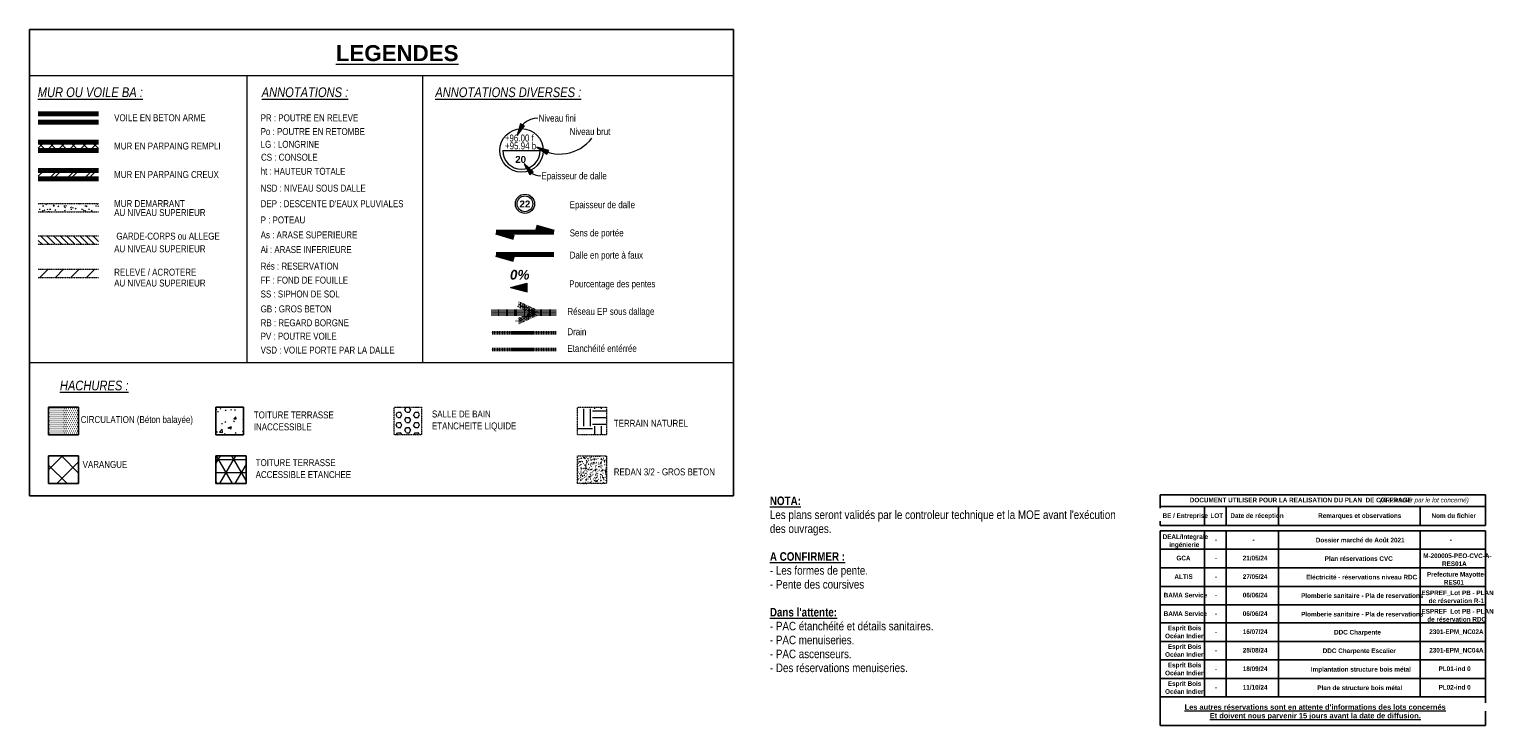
# Model space of a CAD drawing. Header units: millimetres. Extents: x 3690 to 285311, y -2348 to 78336.
# Tile 2 of 46: x 21367 to 53122, y 1100 to 16157. Entities that reach past the tile are written whole.
import ezdxf

# ---------------------------------------------------------------- set-up
doc = ezdxf.new("R2010")
doc.units = ezdxf.units.MM
for name, pattern in [('Projeté', [3.96875, 2.38125, -1.5875]), ('tiret perso 2', [3, 1.5, -1.5]), ('Triple dash EP', [21.2, 0.6, -3, 4, -3, 0.6, -3, 4, -3])]:
    doc.linetypes.add(name, pattern=pattern)
for name, color, linetype, lineweight in [('A-ANNO-NOTE', 131, 'Continuous', 9), ('A-DETL', 90, 'Continuous', 5), ('A-DETL-GENF', 92, 'Continuous', 5), ('A-DETL-MEDM', 33, 'Continuous', 25), ('A-DETL-THIN', 151, 'Continuous', 5), ('A-FLOR-OVHD', 1, 'Projeté', 5), ('G-ANNO-TEXT', 231, 'Continuous', 9)]:
    doc.layers.add(name, color=color, linetype=linetype, lineweight=lineweight)
doc.styles.add('Arial Narrow_2', font='ARIALN.TTF', dxfattribs={"height": 150})
doc.styles.add('Arial Narrow_4', font='ARIALN.TTF', dxfattribs={"height": 185})
doc.styles.add('Arial Narrow_B_2', font='ARIALNB.TTF', dxfattribs={"height": 185})
doc.styles.add('Arial Narrow_B_3', font='ARIALNB.TTF', dxfattribs={"height": 100})
doc.styles.add('Arial Narrow_B_I', font='ARIALNBI.TTF', dxfattribs={"height": 210})
doc.styles.add('Arial Narrow_B_I_1', font='ARIALNBI.TTF', dxfattribs={"height": 100})
doc.styles.add('Arial_B', font='arialbd.ttf', dxfattribs={"height": 115})
doc.styles.add('Arial_B_2', font='arialbd.ttf', dxfattribs={"height": 345})
doc.styles.add('Arial_B_3', font='arialbd.ttf', dxfattribs={"height": 150})
doc.styles.add('Arial_B_I', font='arialbi.ttf', dxfattribs={"height": 210})

# ---------------------------------------------------------------- blocks, each defined once
blk = doc.blocks.new('niveau aménag dalle - niveau aménag dalle-933489-Légende des murs')
at = {"layer": 'A-ANNO-NOTE'}
blk.add_hatch(color=256, dxfattribs=at).paths.add_polyline_path([(14591, 10671), (14591, 10479), (14232, 10575)])
for p, q in [((14232, 10575), (14591, 10671)), ((14232, 10575), (14591, 10479)), ((14591, 10479), (14591, 10671))]:
    blk.add_line(p, q, dxfattribs=at)

msp = doc.modelspace()

# ---------------------------------------------------------------- hatches: boundary and pattern name
at = {"layer": 'A-DETL-GENF', "lineweight": 9}
h = msp.add_hatch(dxfattribs=at)
h.set_pattern_fill('FP_10', color=250, style=0, pattern_type=2)
h.set_pattern_definition([(45, (17536.9, 0), (-116.6726, 116.6726), []), (135, (17536.9, 0), (-116.6726, -116.6726), [])])
h.paths.add_polyline_path([(22858.34, 13539.51), (22858.34, 13719.51), (21558.34, 13719.51), (21558.34, 13539.51)])
h = msp.add_hatch(dxfattribs=at)
h.set_pattern_fill('FP_15', color=250, style=0, pattern_type=2)
h.set_pattern_definition([(45, (17536.9, 0), (-188.5854, 188.5854), []), (45, (17536.9, 285.75), (-188.5854, 188.5854), [])])
h.paths.add_polyline_path([(22858.34, 12927.06), (22858.34, 13107.06), (21558.34, 13107.06), (21558.34, 12927.06)])
at = {"layer": 'A-DETL-GENF'}
h = msp.add_hatch(dxfattribs=at)
h.set_pattern_fill('FP_8', style=0, pattern_type=2)
h.set_pattern_definition([(0, (17536.9, 0), (304.8, 76.2), [25.146, -203.454, 25.146, -203.454, -1219.2]), (0, (17536.9, 0), (304.8, 76.2), [-457.2, 25.146, -432.054, 25.146, -203.454, -533.4]), (0, (17536.9, 0), (304.8, 76.2), [-1143, 25.146, -127.254, 25.146, -355.854]), (120, (17651.2, 38.1), (-218.39114, 225.86454), [25.146, -203.454, 25.146, -203.454, -1219.2]), (120, (17651.2, 38.1), (-218.39114, 225.86454), [-457.2, 25.146, -432.054, 25.146, -203.454, -533.4]), (120, (17651.2, 38.1), (-218.39114, 225.86454), [-1143, 25.146, -127.254, 25.146, -355.854]), (240, (17689.3, 190.5), (-86.40886, -302.06454), [25.146, -203.454, 25.146, -203.454, -1219.2]), (240, (17689.3, 190.5), (-86.40886, -302.06454), [-457.2, 25.146, -432.054, 25.146, -203.454, -533.4]), (240, (17689.3, 190.5), (-86.40886, -302.06454), [-1143, 25.146, -127.254, 25.146, -355.854])])
h.paths.add_polyline_path([(22858.34, 12213.36), (22858.34, 12393.36), (21558.34, 12393.36), (21558.34, 12213.36)])
h = msp.add_hatch(dxfattribs=at)
h.set_pattern_fill('FP_5', style=0, pattern_type=2)
h.set_pattern_definition([(315, (-2115862.85, -1348758.58), (70.710678, 70.710678), [])])
h.paths.add_polyline_path([(22858.34, 11509.28), (22858.34, 11689.28), (21558.34, 11689.28), (21558.34, 11509.28)])
h = msp.add_hatch(dxfattribs=at)
h.set_pattern_fill('FP_9', style=0, pattern_type=2)
h.set_pattern_definition([(45, (17536.9, 0), (-168.38, 168.38), [])])
h.paths.add_polyline_path([(22858.34, 10789.28), (22858.34, 10969.28), (21558.34, 10969.28), (21558.34, 10789.28)])
h = msp.add_hatch(dxfattribs=at)
h.set_pattern_fill('FP_6', style=0, pattern_type=2)
h.set_pattern_definition([(0, (-2129078.925, -1356378.623), (21.828, 43.656), [8.382, -35.274])])
h.paths.add_polyline_path([(22429.45, 7385.53), (22429.45, 7985.53), (21780.18, 7985.53), (21780.18, 7385.53)])
h = msp.add_hatch(dxfattribs=at)
h.set_pattern_fill('FP_4', style=0, pattern_type=2)
h.set_pattern_definition([(50, (17536.9, 0), (546.553, -47.817), [57.15, -628.65]), (355, (17536.9, 0), (-105.728, 573.17), [45.72, -502.92]), (100.451, (17582.45, -4), (440.828, 525.35), [48.57, -534.27]), (46.184, (17536.9, 152.4), (813.237, -126.13), [85.725, -942.975]), (96.636, (17604.7, 141.9), (712.21, 742.28), [72.855, -801.405]), (351.184, (17536.9, 152.4), (712.215, 742.276), [68.58, -754.38]), (21, (17613.1, 114.3), (454.843, -306.796), [57.15, -628.65]), (326, (17613.1, 114.3), (185.406, 552.564), [45.72, -502.92]), (71.451, (17651, 88.73), (640.25, 245.764), [48.57, -534.27]), (37.5, (17536.9, 0), (9.2664, 253.665), [25.146, -471.678, 25.146, -485.394, -504.825]), (37.5, (17536.9, 0), (9.2664, 253.665), [-1007.364, 25.146, -479.679]), (7.5, (17536.9, 0), (200.4594, 300.5414), [25.146, -265.938, 25.146, -460.248, -192.405]), (7.5, (17536.9, 0), (200.4594, 300.5414), [-776.478, 25.146, -167.259]), (327.5, (17366.98, 0), (406.773, -17.1864), [25.146, -165.354, 25.146, -569.214, -788.67]), (327.5, (17366.98, 0), (406.773, -17.1864), [-784.86, 25.146, -763.524]), (317.5, (17290.78, 0), (444.388, 76.28), [25.146, -222.504, 25.146, -369.57, -560.07]), (317.5, (17290.78, 0), (444.388, 76.28), [-642.366, 25.146, -534.924])])
h.paths.add_polyline_path([(25994.26, 7385.53), (25994.26, 7985.53), (25400.18, 7985.53), (25400.18, 7385.53)])
h = msp.add_hatch(dxfattribs=at)
h.set_pattern_fill('FP_7', color=9, style=0, pattern_type=2)
h.set_pattern_definition([(0, (-2121608.5, -1356378.62), (0, 109.985), [63.5, -127]), (120, (-2121608.5, -1356378.62), (-95.249804, -54.9925), [63.5, -127]), (60, (-2121545, -1356378.62), (-95.249804, 54.9925), [63.5, -127])])
h.paths.add_polyline_path([(29844.69, 7385.53), (29844.69, 7985.53), (29250.61, 7985.53), (29250.61, 7385.53)])
h = msp.add_hatch(dxfattribs=at)
h.set_pattern_fill('FP_12', color=253, style=0, pattern_type=2)
h.set_pattern_definition([(0, (17536.9, 0), (381, 381), [381, -381]), (0, (17536.9, 142.88), (381, 381), [381, -381]), (0, (17536.9, 285.75), (381, 381), [381, -381]), (90, (17584.53, 333.38), (-381, 381), [381, -381]), (90, (17727.4, 333.38), (-381, 381), [381, -381]), (90, (17870.28, 333.38), (-381, 381), [381, -381])])
h.paths.add_polyline_path([(33838.34, 7385.53), (33838.34, 7985.53), (33213.89, 7985.53), (33213.89, 7385.53)])
h = msp.add_hatch(dxfattribs=at)
h.set_pattern_fill('FP_13', color=8, style=0, pattern_type=2)
h.set_pattern_definition([(45, (17536.9, 0), (-238.649, 238.649), []), (135, (17536.9, 0), (-238.649, -238.649), [])])
h.paths.add_polyline_path([(22429.45, 6333.63), (22429.45, 6933.63), (21780.18, 6933.63), (21780.18, 6333.63)])
h = msp.add_hatch(dxfattribs=at)
h.set_pattern_fill('FP_14', style=0, pattern_type=2)
h.set_pattern_definition([(0, (17536.9, 0), (0, 285.75), []), (60, (17536.9, 0), (-247.467, 142.875), []), (120, (17536.9, 0), (-247.467, -142.875), [])])
h.paths.add_polyline_path([(26049.45, 6333.63), (26049.45, 6933.63), (25400.18, 6933.63), (25400.18, 6333.63)])
h = msp.add_hatch(dxfattribs=at)
h.set_pattern_fill('FP_11', color=9, style=0, pattern_type=2)
h.set_pattern_definition([(50, (226092.36, -844152.45), (150.624956, -13.177898), [15.75, -173.25]), (355, (226092.36, -844152.45), (-29.137704, 157.960606), [12.6, -138.6]), (100.451, (226104.91, -844153.55), (121.48793, 144.781111), [13.385, -147.24]), (46.184, (226092.36, -844110.45), (224.120633, -34.760092), [23.625, -259.875]), (96.636, (226111.04, -844113.34), (196.278123, 204.56567), [20.078, -220.86]), (351.184, (226092.36, -844110.45), (196.27986, 204.5646), [18.9, -207.9]), (21, (226113.36, -844120.95), (125.350783, -84.550077), [15.75, -173.25]), (326, (226113.36, -844120.95), (51.096411, 152.281698), [12.6, -138.6]), (71.451, (226123.8, -844128), (176.447013, 67.729897), [13.385, -147.24]), (37.5, (226092.36, -844152.45), (2.5535696, 69.9077093), [8.382, -128.538, 8.382, -132.318, -139.125]), (37.5, (226092.36, -844152.45), (2.5535696, 69.9077093), [-277.62, 8.382, -130.743]), (7.5, (226092.36, -844152.45), (55.244603, 82.8264595), [8.382, -71.838, 8.382, -125.388, -53.025]), (7.5, (226092.36, -844152.45), (55.244603, 82.8264595), [-213.99, 8.382, -44.643]), (327.5, (226045.53, -844152.45), (112.1023742, -4.736308), [8.382, -44.118, 8.382, -155.418, -217.35]), (327.5, (226045.53, -844152.45), (112.1023742, -4.736308), [-216.3, 8.382, -208.968]), (317.5, (226024.53, -844152.45), (122.468801, 21.022317), [8.382, -59.868, 8.382, -100.398, -154.35]), (317.5, (226024.53, -844152.45), (122.468801, 21.022317), [-177.03, 8.382, -145.968])])
h.paths.add_polyline_path([(33838.34, 6333.63), (33838.34, 6933.63), (33213.89, 6933.63), (33213.89, 6333.63)])
at = {"layer": 'G-ANNO-TEXT'}
for points in [[(31907.11, 13859.86), (32067.12, 14073.04), (31984.56, 14114.91)], [(32334.85, 13611.45), (32551.73, 13456.49), (32591.65, 13540.02)], [(32059.48, 13256.9), (32181.44, 13019.89), (32255.14, 13075.9)]]:
    msp.add_hatch(color=7, dxfattribs=at).paths.add_polyline_path(points)

# ---------------------------------------------------------------- linework, layer by layer
at = {"layer": 'A-DETL', "lineweight": 70}
for p, q in [((21558.34, 14330.57), (22858.34, 14330.57)), ((21558.34, 14150.57), (22858.34, 14150.57)), ((21558.34, 13719.51), (22858.34, 13719.51)), ((21558.34, 13539.51), (22858.34, 13539.51)), ((21558.34, 13107.06), (22858.34, 13107.06)), ((21558.34, 12927.06), (22858.34, 12927.06)), ((31453.54, 11769.91), (32701.56, 11769.91)), ((31838.04, 11659.66), (31453.54, 11769.91)), ((32701.56, 11769.91), (32317.05, 11880.17)), ((31453.54, 11289.91), (32701.56, 11289.91)), ((31838.04, 11179.66), (31453.54, 11289.91))]:
    msp.add_line(p, q, dxfattribs=at)
at = {"layer": 'A-DETL', "linetype": 'Triple dash EP', "lineweight": 100}
for p, q in [((31933.83, 10215.74), (32328, 10031.94)), ((31353.89, 10031.94), (32753.89, 10031.94)), ((31933.83, 9848.13), (32328, 10031.94))]:
    msp.add_line(p, q, dxfattribs=at)
at = {"layer": 'A-DETL', "linetype": 'tiret perso 2', "lineweight": 50}
for p, q in [((31353.89, 9591.94), (32753.89, 9591.94)), ((31353.89, 9231.94), (32753.89, 9231.94))]:
    msp.add_line(p, q, dxfattribs=at)
at = {"layer": 'A-DETL-MEDM'}
for p, q in [((21366.85, 16157.42), (36588.82, 16157.42)), ((21366.85, 6070.02), (21366.85, 16157.42)), ((36588.82, 6070.02), (36588.82, 16157.42)), ((21780.18, 7985.53), (22429.45, 7985.53)), ((21780.18, 7385.53), (21780.18, 7985.53)), ((22429.45, 7985.53), (22429.45, 7385.53)), ((25400.18, 7985.53), (25994.26, 7985.53)), ((25400.18, 7385.53), (25400.18, 7985.53)), ((25994.26, 7985.53), (25994.26, 7385.53)), ((22429.45, 7385.53), (21780.18, 7385.53)), ((25994.26, 7385.53), (25400.18, 7385.53)), ((21780.18, 6933.63), (22429.45, 6933.63)), ((21780.18, 6333.63), (21780.18, 6933.63)), ((22429.45, 6933.63), (22429.45, 6333.63)), ((25400.18, 6933.63), (26049.45, 6933.63)), ((25400.18, 6333.63), (25400.18, 6933.63)), ((26049.45, 6933.63), (26049.45, 6333.63)), ((36588.82, 6070.02), (21366.85, 6070.02)), ((22429.45, 6333.63), (21780.18, 6333.63)), ((26049.45, 6333.63), (25400.18, 6333.63)), ((45803.87, 6092.05), (52838.27, 6092.05)), ((45803.87, 5430.05), (45803.87, 6092.05)), ((52838.27, 6092.05), (52838.27, 5430.05)), ((45803.87, 5842.05), (52838.27, 5842.05)), ((46763.57, 5842.05), (46763.57, 5430.05)), ((47232.97, 5842.05), (47232.97, 5430.05)), ((48366.37, 5842.05), (48366.37, 5430.05)), ((51423.17, 5842.05), (51423.17, 5430.05)), ((52838.27, 5430.05), (45803.87, 5430.05)), ((45803.87, 5313.46), (52838.27, 5313.46)), ((45803.87, 1099.76), (45803.87, 5313.46)), ((46763.57, 5313.46), (46763.57, 1719.16)), ((47232.97, 5313.46), (47232.97, 1719.16)), ((48366.37, 5313.46), (48366.37, 1719.16)), ((51423.17, 5313.46), (51423.17, 1719.16)), ((52838.27, 5313.46), (52838.27, 1099.76)), ((45803.87, 4912.96), (52838.27, 4912.96)), ((45803.87, 4512.46), (52838.27, 4512.46)), ((45803.87, 4111.96), (52838.27, 4111.96)), ((45803.87, 3711.46), (52838.27, 3711.46)), ((45810.1, 3320.83), (52844.5, 3320.83)), ((45810.1, 2920.33), (52844.5, 2920.33)), ((45810.1, 2519.83), (52844.5, 2519.83)), ((45810.1, 2119.33), (52844.5, 2119.33)), ((45803.87, 1719.16), (52838.27, 1719.16)), ((52838.27, 1099.76), (45803.87, 1099.76))]:
    msp.add_line(p, q, dxfattribs=at)
at = {"layer": 'A-DETL-THIN'}
for p, q in [((21366.85, 15157.42), (36588.82, 15157.42)), ((26063.64, 15157.42), (26063.64, 8951.83)), ((29863.64, 15157.42), (29863.64, 8951.83)), ((31598.83, 13539.39), (32408.83, 13539.39)), ((21366.85, 8951.83), (36588.82, 8951.83))]:
    msp.add_line(p, q, dxfattribs=at)
for centre, radius in [((32003.83, 13539.39), 470.93), ((32077.49, 12384.92), 207.47), ((32077.49, 12384.92), 169.98)]:
    msp.add_circle(centre, radius, dxfattribs=at)
msp.add_arc((32003.83, 13539.39), 405, 180, 360, dxfattribs=at)
at = {"layer": 'A-FLOR-OVHD'}
for p, q in [((21558.34, 12393.36), (22858.34, 12393.36)), ((21558.34, 12213.36), (22858.34, 12213.36)), ((21558.34, 11689.28), (22858.34, 11689.28)), ((21558.34, 11509.28), (22858.34, 11509.28)), ((21558.34, 10969.28), (22858.34, 10969.28)), ((21558.34, 10789.28), (22858.34, 10789.28)), ((29250.61, 7985.53), (29844.69, 7985.53)), ((29250.61, 7385.53), (29250.61, 7985.53)), ((29844.69, 7985.53), (29844.69, 7385.53)), ((33213.89, 7985.53), (33838.34, 7985.53)), ((33213.89, 7385.53), (33213.89, 7985.53)), ((33838.34, 7985.53), (33838.34, 7385.53)), ((29844.69, 7385.53), (29250.61, 7385.53)), ((33838.34, 7385.53), (33213.89, 7385.53)), ((33213.89, 6933.63), (33838.34, 6933.63)), ((33213.89, 6333.63), (33213.89, 6933.63)), ((33838.34, 6933.63), (33838.34, 6333.63)), ((33838.34, 6333.63), (33213.89, 6333.63))]:
    msp.add_line(p, q, dxfattribs=at)
at = {"layer": 'G-ANNO-TEXT', "color": 50}
for p, q in [((31984.56, 14114.91), (31907.11, 13859.86)), ((31907.11, 13859.86), (32067.12, 14073.04)), ((32067.12, 14073.04), (31984.56, 14114.91)), ((32334.85, 13611.45), (32551.73, 13456.49)), ((32591.65, 13540.02), (32334.85, 13611.45)), ((32551.73, 13456.49), (32591.65, 13540.02)), ((32059.48, 13256.9), (32181.44, 13019.89)), ((32255.14, 13075.9), (32059.48, 13256.9)), ((32181.44, 13019.89), (32255.14, 13075.9))]:
    msp.add_line(p, q, dxfattribs=at)
for centre, radius, start, end in [((32358.08, 13778.31), 458.28, 90, 169.749609), ((32826.89, 14336.6), 876.33, 235.841799, 322.86686), ((32418.74, 13365.05), 375.19, 196.752911, 270)]:
    msp.add_arc(centre, radius, start, end, dxfattribs=at)

# ---------------------------------------------------------------- block references
at = {"layer": 'A-ANNO-NOTE'}
msp.add_blockref('niveau aménag dalle - niveau aménag dalle-933489-Légende des murs', (17536.9, 0), dxfattribs=at)

# ---------------------------------------------------------------- texts
at = {"layer": 'G-ANNO-TEXT', "color": 7, "attachment_point": 1, "bg_fill": 3, "box_fill_scale": 1.25, "bg_fill_color": 256, "bg_fill_true_color": 13158600, "bg_fill_transparency": 0}
for s, insert, char_height, width, style in [('\\LLEGENDES', (27990.51, 15816.35), 345, 3174.6825, 'Arial_B_2'), ('\\LANNOTATIONS :', (26387.4, 14903.02), 210, 2314.8727, 'Arial Narrow_B_I'), ('\\LANNOTATIONS DIVERSES :', (30140.23, 14903.02), 210, 3854.1127, 'Arial Narrow_B_I'), ('\\LHACHURES :', (22025.81, 8560.43), 210, 1821.8348, 'Arial Narrow_B_I')]:
    msp.add_mtext(s, dxfattribs=dict(at, insert=insert, char_height=char_height, width=width, style=style))
at = {"layer": 'G-ANNO-TEXT', "color": 7, "attachment_point": 1}
for s, insert, char_height, width, style in [('VOILE EN BETON ARME', (23199.3, 14320.61), 150, 2453.1638, 'Arial Narrow_2'), ('PR : POUTRE EN RELEVE', (26365.46, 14318.46), 150, 2621.5181, 'Arial Narrow_2'), ('Niveau fini', (32373.08, 14311.6), 150, 1004.1136, 'Arial Narrow_2'), ('Po : POUTRE EN RETOMBE', (26365.46, 14022.23), 150, 2795.8852, 'Arial Narrow_2'), ('Niveau brut ', (33044.41, 14022.23), 150, 1160.4427, 'Arial Narrow_2'), ('MUR EN PARPAING REMPLI', (23199.3, 13709.54), 150, 2843.9864, 'Arial Narrow_2'), ('LG : LONGRINE', (26365.46, 13746.77), 150, 1563.2906, 'Arial Narrow_2'), ('+96.00 f', (31642.72, 13882.63), 150, 787.658, 'Arial Narrow_2'), ('+95.94 b', (31646.37, 13713.76), 150, 847.7845, 'Arial Narrow_2'), (' CS : CONSOLE', (26325.46, 13466.77), 150, 1569.3033, 'Arial Narrow_2'), ('20', (31867.73, 13420.08), 150, 288.6075, 'Arial_B_3'), ('MUR EN PARPAING CREUX', (23199.3, 13093.01), 150, 2789.8725, 'Arial Narrow_2'), ('ht : HAUTEUR TOTALE', (26365.46, 13162.66), 150, 2278.7967, 'Arial Narrow_2'), ('Epaisseur de dalle', (32433.74, 13064.86), 150, 1779.7462, 'Arial Narrow_2'), ('NSD : NIVEAU SOUS DALLE', (26365.46, 12798), 150, 2819.9358, 'Arial Narrow_2'), ('MUR DEMARRANT', (23199.3, 12464.81), 150, 1875.9488, 'Arial Narrow_2'), ("DEP : DESCENTE D'EAUX PLUVIALES", (26365.46, 12461.95), 150, 3848.1, 'Arial Narrow_2'), ('22 ', (31959.41, 12455.24), 150, 360.7594, 'Arial_B_3'), ('Epaisseur de dalle', (33044.41, 12440.32), 150, 1779.7462, 'Arial Narrow_2'), ('AU NIVEAU SUPERIEUR', (23199.3, 12270.34), 150, 2447.1511, 'Arial Narrow_2'), ('P : POTEAU', (26365.46, 12111.71), 150, 1202.5312, 'Arial Narrow_2'), (' GARDE-CORPS ou ALLEGE', (23199.3, 11760.73), 150, 2831.9611, 'Arial Narrow_2'), ('As : ARASE SUPERIEURE', (26365.46, 11787.8), 150, 2603.4802, 'Arial Narrow_2'), ('Sens de portée', (33044.41, 11829.77), 150, 1467.0881, 'Arial Narrow_2'), ('AU NIVEAU SUPERIEUR', (23199.3, 11486), 150, 2447.1511, 'Arial Narrow_2'), ('Ai : ARASE INFERIEURE', (26365.46, 11470.34), 150, 2447.1511, 'Arial Narrow_2'), ('Rés : RESERVATION', (26365.46, 11112.21), 150, 2086.3917, 'Arial Narrow_2'), ('Dalle en porte à faux', (33044.41, 11349.77), 150, 1990.1892, 'Arial Narrow_2'), ('RELEVE / ACROTERE ', (23199.3, 10981.4), 150, 2266.7714, 'Arial Narrow_2'), ('FF : FOND DE FOUILLE', (26365.46, 10809.14), 150, 2344.9359, 'Arial Narrow_2'), ('AU NIVEAU SUPERIEUR', (23199.3, 10746.67), 150, 2447.1511, 'Arial Narrow_2'), ('SS : SIPHON DE SOL', (26365.46, 10509.14), 150, 2122.4677, 'Arial Narrow_2'), ('Pourcentage des pentes', (33034.85, 10728.65), 150, 2344.9359, 'Arial Narrow_2'), ('GB : GROS BETON', (26365.46, 10186.91), 150, 1899.9994, 'Arial Narrow_2'), ('Réseau EP sous dallage', (32994.85, 10133.46), 150, 2362.9739, 'Arial Narrow_2'), ('RB : REGARD BORGNE', (26365.46, 9886.91), 150, 2350.9486, 'Arial Narrow_2'), ('PV : POUTRE VOILE', (26365.46, 9596.91), 150, 2044.3031, 'Arial Narrow_2'), ('Drain ', (32994.85, 9693.46), 150, 571.2023, 'Arial Narrow_2'), ('VSD : VOILE PORTE PAR LA DALLE', (26365.46, 9296.91), 150, 3607.5938, 'Arial Narrow_2'), ('Etanchéité entérrée ', (32994.85, 9333.46), 150, 1948.1006, 'Arial Narrow_2'), ('CIRCULATION (Béton balayée)', (22477.64, 7794.16), 150, 3018.3534, 'Arial Narrow_2'), ('TOITURE TERRASSE ', (26217.64, 7894.16), 150, 2206.6448, 'Arial Narrow_2'), ('INACCESSIBLE', (26217.64, 7636.19), 150, 1557.278, 'Arial Narrow_2'), ('SALLE DE BAIN ', (30068.07, 7914.16), 150, 1647.4678, 'Arial Narrow_2'), ('ETANCHEITE LIQUIDE', (30068.07, 7656.19), 150, 2260.7587, 'Arial Narrow_2'), ('TERRAIN NATUREL', (33997.64, 7714.16), 150, 1984.1766, 'Arial Narrow_2'), ('VARANGUE ', (22517.64, 6822.26), 150, 1250.6325, 'Arial Narrow_2'), ('TOITURE TERRASSE', (26257.64, 6862.26), 150, 2146.5183, 'Arial Narrow_2'), ('REDAN 3/2 - GROS BETON', (33997.64, 6662.26), 150, 2705.6953, 'Arial Narrow_2'), ('ACCESSIBLE ETANCHEE', (26257.64, 6604.29), 150, 2567.4042, 'Arial Narrow_2'), ('(À controler par le lot concerné)', (50558.52, 6028.69), 100, 2184.5984, 'Arial Narrow_B_I_1'), ('DOCUMENT UTILISER POUR LA REALISATION DU PLAN  DE COFFRAGE ', (46447.56, 6028.69), 100, 4982.4878, 'Arial Narrow_B_3'), ('BE / Entreprise', (45858.14, 5690.63), 100, 1030.1684, 'Arial Narrow_B_3'), ('LOT', (46893.09, 5690.63), 100, 284.5991, 'Arial Narrow_B_3'), ('Date de réception', (47325.96, 5690.63), 100, 1206.5397, 'Arial Narrow_B_3'), ('Remarques et observations', (49221.72, 5690.63), 100, 1883.9656, 'Arial Narrow_B_3'), ('Nom du fichier', (51672.22, 5690.63), 100, 1002.1094, 'Arial Narrow_B_3'), ('DEAL/Integrale', (45860.55, 5236.23), 100, 1026.16, 'Arial Narrow_B_3'), ('ingénierie', (46002.76, 5064.25), 100, 681.4344, 'Arial Narrow_B_3'), ('\\fArial Narrow|b1|i0|c0|p34|;-', (46990.59, 5173.54), 100, 48.1013, 'Arial Narrow_B_3'), ('\\fArial Narrow|b1|i0|c0|p34|;-', (47803.96, 5173.54), 100, 48.1013, 'Arial Narrow_B_3'), ('Dossier marché de Août 2021', (49170.47, 5162.34), 100, 2008.2272, 'Arial Narrow_B_3'), ('\\fArial Narrow|b1|i0|c0|p34|;-', (52065.72, 5173.54), 100, 48.1013, 'Arial Narrow_B_3'), ('GCA', (46158.21, 4773.04), 100, 308.6497, 'Arial Narrow_B_3'), ('21/05/24', (47592.21, 4773.04), 100, 561.1812, 'Arial Narrow_B_3'), ('Plan réservations CVC', (49363.97, 4761.84), 100, 1539.24, 'Arial Narrow_B_3'), ('M-200005-PEO-CVC-A-', (51492.22, 4823.04), 100, 1535.2316, 'Arial Narrow_B_3'), ('\\fArial Narrow|b1|i0|c0|p34|;-', (46990.64, 4773.04), 100, 48.1013, 'Arial Narrow_B_3'), ('RES01A', (51899.01, 4651.06), 100, 553.1644, 'Arial Narrow_B_3'), ('ALTIS', (46115.21, 4372.54), 100, 412.8691, 'Arial Narrow_B_3'), ('\\fArial Narrow|b1|i0|c0|p34|;-', (46990.64, 4372.54), 100, 48.1013, 'Arial Narrow_B_3'), ('27/05/24', (47592.21, 4372.54), 100, 561.1812, 'Arial Narrow_B_3'), ('Eléctricité - réservations niveau RDC', (48962.22, 4361.34), 100, 2513.2903, 'Arial Narrow_B_3'), ('Prefecture Mayotte-', (51571.33, 4422.54), 100, 1342.8266, 'Arial Narrow_B_3'), ('RES01', (51938.44, 4250.56), 100, 452.9534, 'Arial Narrow_B_3'), ('BAMA Service', (45883.7, 3972.04), 100, 970.0419, 'Arial Narrow_B_3'), ('\\fArial Narrow|b1|i0|c0|p34|;-', (46990.64, 3972.04), 100, 48.1013, 'Arial Narrow_B_3'), ('06/06/24', (47592.21, 3972.04), 100, 561.1812, 'Arial Narrow_B_3'), ('Plomberie sanitaire - Pla de reservations', (48852.97, 3960.84), 100, 2777.8472, 'Arial Narrow_B_3'), ('ESPREF_Lot PB - PLAN ', (51454.31, 4022.04), 100, 1663.5016, 'Arial Narrow_B_3'), ('de réservation R-1', (51609.76, 3850.06), 100, 1254.6409, 'Arial Narrow_B_3'), ('BAMA Service', (45883.7, 3571.54), 100, 970.0419, 'Arial Narrow_B_3'), ('\\fArial Narrow|b1|i0|c0|p34|;-', (46990.64, 3571.54), 100, 48.1013, 'Arial Narrow_B_3'), ('06/06/24', (47592.61, 3571.54), 100, 561.1812, 'Arial Narrow_B_3'), ('Plomberie sanitaire - Pla de reservations', (48852.97, 3560.34), 100, 2777.8472, 'Arial Narrow_B_3'), ('ESPREF_Lot PB - PLAN ', (51454.31, 3621.54), 100, 1663.5016, 'Arial Narrow_B_3'), ('Esprit Bois', (45973, 3260.91), 100, 757.5947, 'Arial Narrow_B_3'), ('16/07/24', (47592.61, 3180.91), 100, 561.1812, 'Arial Narrow_B_3'), ('DDC Charpente', (49565.72, 3169.71), 100, 1050.2106, 'Arial Narrow_B_3'), ('de réservation RDC', (51579.99, 3449.56), 100, 1326.7928, 'Arial Narrow_B_3'), ('2301-EPM_NC02A', (51622.99, 3180.91), 100, 1218.565, 'Arial Narrow_B_3'), ('Océan Indien', (45913.47, 3088.93), 100, 901.8984, 'Arial Narrow_B_3'), ('Esprit Bois', (45973, 2860.41), 100, 757.5947, 'Arial Narrow_B_3'), ('\\fArial Narrow|b1|i0|c0|p34|;-', (46990.64, 3180.91), 100, 48.1013, 'Arial Narrow_B_3'), ('Océan Indien', (45913.47, 2688.43), 100, 901.8984, 'Arial Narrow_B_3'), ('\\fArial Narrow|b1|i0|c0|p34|;-', (46990.64, 2780.41), 100, 48.1013, 'Arial Narrow_B_3'), ('28/08/24', (47592.61, 2780.41), 100, 561.1812, 'Arial Narrow_B_3'), ('DDC Charpente Escalier', (49320.97, 2769.21), 100, 1643.4594, 'Arial Narrow_B_3'), ('2301-EPM_NC04A', (51622.99, 2780.41), 100, 1218.565, 'Arial Narrow_B_3')]:
    msp.add_mtext(s, dxfattribs=dict(at, insert=insert, char_height=char_height, width=width, style=style))
at = {"layer": 'G-ANNO-TEXT', "color": 1, "insert": (37371.92, 6054), "char_height": 185, "width": 805.6959, "attachment_point": 1, "style": 'Arial Narrow_B_2', "bg_fill": 3, "box_fill_scale": 1.25, "bg_fill_color": 256, "bg_fill_true_color": 13158600, "bg_fill_transparency": 0}
msp.add_mtext('\\LNOTA:', dxfattribs=at)
at = {"layer": 'G-ANNO-TEXT', "color": 1, "char_height": 100, "attachment_point": 1, "style": 'Arial Narrow_B_3'}
for s, insert, width in [('Océan Indien', (45913.47, 2287.93), 901.8984), ('Esprit Bois', (45973, 2459.91), 757.5947), ('\\fArial Narrow|b1|i0|c0|p34|;-', (46990.64, 2379.91), 48.1013), ('18/09/24', (47592.61, 2379.91), 561.1812), ('Implantation structure bois métal', (49063.22, 2368.71), 2268.7756), ('PL01-ind 0', (51824.73, 2379.91), 729.5356), ('Océan Indien', (45913.47, 1887.43), 901.8984), ('Esprit Bois', (45973, 2059.41), 757.5947), ('\\fArial Narrow|b1|i0|c0|p34|;-', (46990.64, 1979.41), 48.1013), ('11/10/24', (47592.61, 1979.41), 561.1812), ('Plan de structure bois métal', (49203.72, 1968.21), 1928.0584), ('PL02-ind 0', (51824.73, 1979.41), 729.5356)]:
    msp.add_mtext(s, dxfattribs=dict(at, insert=insert, width=width))

# ---------------------------------------------------------------- next in the draw order: texts
at = {"layer": 'A-ANNO-NOTE', "insert": (31752.77, 10956.45), "char_height": 210, "width": 487.0252, "attachment_point": 1, "style": 'Arial_B_I', "bg_fill": 3, "box_fill_scale": 1.25, "bg_fill_color": 256, "bg_fill_true_color": 13158600, "bg_fill_transparency": 0}
msp.add_mtext('0%', dxfattribs=at)
at = {"layer": 'G-ANNO-TEXT', "color": 7, "attachment_point": 1, "bg_fill": 3, "box_fill_scale": 1.25, "bg_fill_color": 256, "bg_fill_true_color": 13158600, "bg_fill_transparency": 0}
for s, insert, char_height, width, style in [('\\LMUR OU VOILE BA :', (21547.4, 14903.02), 210, 2801.8978, 'Arial Narrow_B_I'), ("\\LLes autres réservations sont en attente d'informations des lots concernés", (46335.26, 1558.56), 115, 6758.2256, 'Arial_B')]:
    msp.add_mtext(s, dxfattribs=dict(at, insert=insert, char_height=char_height, width=width, style=style))
at = {"layer": 'G-ANNO-TEXT', "color": 1, "insert": (37371.92, 5753.03), "char_height": 185, "width": 9031.0097, "attachment_point": 1, "style": 'Arial Narrow_4', "bg_fill": 3, "box_fill_scale": 1.25, "bg_fill_color": 256, "bg_fill_true_color": 13158600, "bg_fill_transparency": 0}
msp.add_mtext("Les plans seront validés par le controleur technique et la MOE avant l'exécution ", dxfattribs=at)

# ---------------------------------------------------------------- next in the draw order: texts
at = {"layer": 'G-ANNO-TEXT', "color": 1, "insert": (37371.92, 5452.07), "char_height": 185, "width": 1595.3581, "attachment_point": 1, "style": 'Arial Narrow_4', "bg_fill": 3, "box_fill_scale": 1.25, "bg_fill_color": 256, "bg_fill_true_color": 13158600, "bg_fill_transparency": 0}
msp.add_mtext('des ouvrages.', dxfattribs=at)
at = {"layer": 'G-ANNO-TEXT', "color": 7, "insert": (46877.66, 1373.36), "char_height": 115, "width": 5443.4581, "attachment_point": 1, "style": 'Arial_B', "bg_fill": 3, "box_fill_scale": 1.25, "bg_fill_color": 256, "bg_fill_true_color": 13158600, "bg_fill_transparency": 0}
msp.add_mtext('\\LEt doivent nous parvenir 15 jours avant la date de diffusion.', dxfattribs=at)

# ---------------------------------------------------------------- next in the draw order: texts
at = {"layer": 'G-ANNO-TEXT', "color": 1, "insert": (37371.92, 4850.14), "char_height": 185, "width": 1956.1175, "attachment_point": 1, "style": 'Arial Narrow_B_2', "bg_fill": 3, "box_fill_scale": 1.25, "bg_fill_color": 256, "bg_fill_true_color": 13158600, "bg_fill_transparency": 0}
msp.add_mtext('\\LA CONFIRMER :', dxfattribs=at)

# ---------------------------------------------------------------- next in the draw order: texts
at = {"layer": 'G-ANNO-TEXT', "color": 1, "insert": (37371.92, 4549.18), "char_height": 185, "width": 2545.3578, "attachment_point": 1, "style": 'Arial Narrow_4', "bg_fill": 3, "box_fill_scale": 1.25, "bg_fill_color": 256, "bg_fill_true_color": 13158600, "bg_fill_transparency": 0}
msp.add_mtext('- Les formes de pente.', dxfattribs=at)

# ---------------------------------------------------------------- next in the draw order: texts
at = {"layer": 'G-ANNO-TEXT', "color": 1, "insert": (37371.92, 4248.22), "char_height": 185, "width": 2445.1469, "attachment_point": 1, "style": 'Arial Narrow_4', "bg_fill": 3, "box_fill_scale": 1.25, "bg_fill_color": 256, "bg_fill_true_color": 13158600, "bg_fill_transparency": 0}
msp.add_mtext('- Pente des coursives', dxfattribs=at)

# ---------------------------------------------------------------- next in the draw order: texts
at = {"layer": 'G-ANNO-TEXT', "color": 1, "insert": (37371.92, 3646.29), "char_height": 185, "width": 1739.6619, "attachment_point": 1, "style": 'Arial Narrow_B_2', "bg_fill": 3, "box_fill_scale": 1.25, "bg_fill_color": 256, "bg_fill_true_color": 13158600, "bg_fill_transparency": 0}
msp.add_mtext("\\LDans l'attente:", dxfattribs=at)

# ---------------------------------------------------------------- next in the draw order: texts
at = {"layer": 'G-ANNO-TEXT', "color": 1, "insert": (37371.92, 3345.33), "char_height": 185, "width": 4240.9269, "attachment_point": 1, "style": 'Arial Narrow_4', "bg_fill": 3, "box_fill_scale": 1.25, "bg_fill_color": 256, "bg_fill_true_color": 13158600, "bg_fill_transparency": 0}
msp.add_mtext('- PAC étanchéité et détails sanitaires.', dxfattribs=at)

# ---------------------------------------------------------------- next in the draw order: texts
at = {"layer": 'G-ANNO-TEXT', "color": 1, "insert": (37371.92, 3044.36), "char_height": 185, "width": 2188.6069, "attachment_point": 1, "style": 'Arial Narrow_4', "bg_fill": 3, "box_fill_scale": 1.25, "bg_fill_color": 256, "bg_fill_true_color": 13158600, "bg_fill_transparency": 0}
msp.add_mtext('- PAC menuiseries.', dxfattribs=at)

# ---------------------------------------------------------------- next in the draw order: texts
at = {"layer": 'G-ANNO-TEXT', "color": 1, "insert": (37371.92, 2743.4), "char_height": 185, "width": 2120.4634, "attachment_point": 1, "style": 'Arial Narrow_4', "bg_fill": 3, "box_fill_scale": 1.25, "bg_fill_color": 256, "bg_fill_true_color": 13158600, "bg_fill_transparency": 0}
msp.add_mtext('- PAC ascenseurs.', dxfattribs=at)

# ---------------------------------------------------------------- next in the draw order: texts
at = {"layer": 'G-ANNO-TEXT', "color": 1, "insert": (37371.92, 2442.44), "char_height": 185, "width": 3575.5262, "attachment_point": 1, "style": 'Arial Narrow_4', "bg_fill": 3, "box_fill_scale": 1.25, "bg_fill_color": 256, "bg_fill_true_color": 13158600, "bg_fill_transparency": 0}
msp.add_mtext('- Des réservations menuiseries.', dxfattribs=at)

doc.saveas('drawing.dxf')
